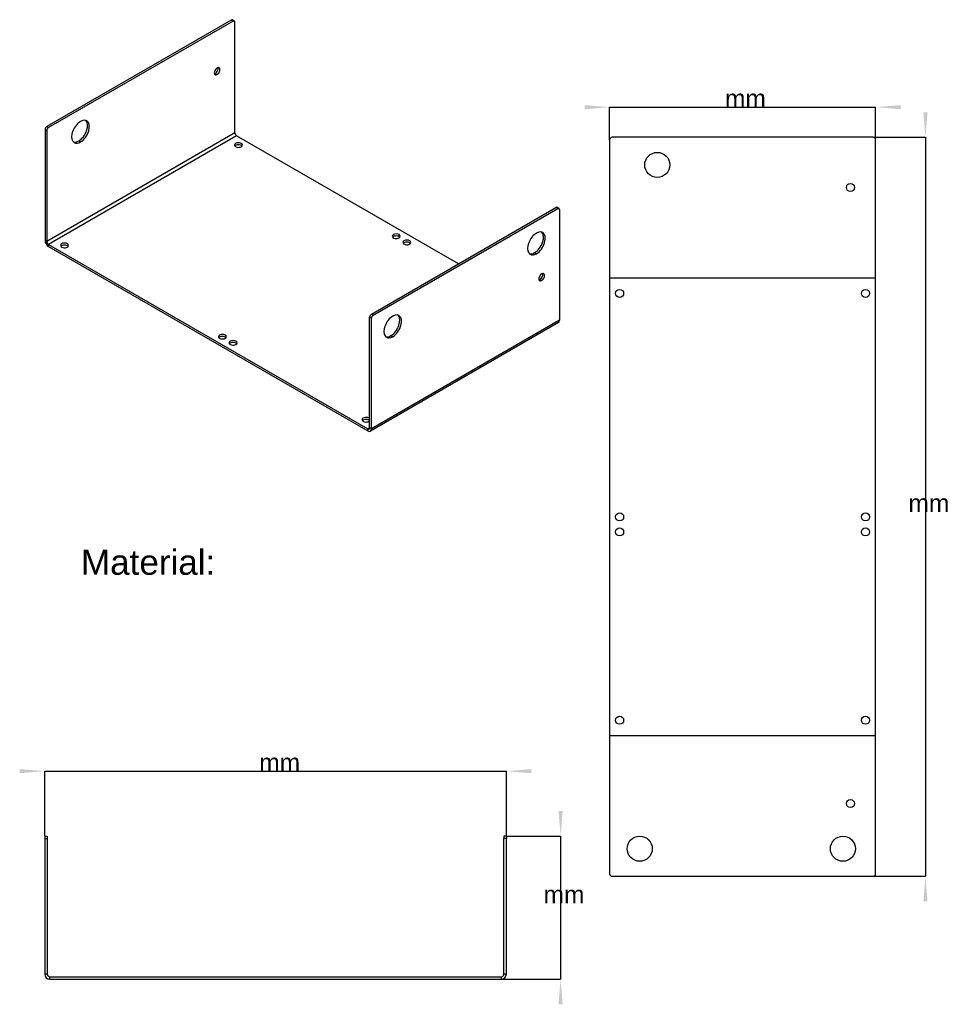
# Model space of a CAD drawing. Extents: x 18 to 204, y 79 to 275.
import ezdxf
from ezdxf.enums import TextEntityAlignment as Align

# ---------------------------------------------------------------- set-up
doc = ezdxf.new("R2010")
doc.units = 0
doc.layers.get('0').update_dxf_attribs({"linetype": 'CONTINUOUS'})
for name, color, linetype in [('Annotation001', 7, 'CONTINUOUS'), ('Dimension009', 7, 'CONTINUOUS'), ('Dimension010', 7, 'CONTINUOUS'), ('Dimension011', 7, 'CONTINUOUS'), ('Dimension012', 7, 'CONTINUOUS'), ('View006', 7, 'CONTINUOUS'), ('View007', 7, 'CONTINUOUS'), ('View008', 7, 'CONTINUOUS')]:
    doc.layers.add(name, color=color, linetype=linetype)
doc.styles.get("Standard").update_dxf_attribs({"font": 'arial.ttf'})
doc.dimstyles.get("Standard").update_dxf_attribs({"dimscale": 0, "dimtxt": 2.5, "dimasz": 2.5, "dimexe": 1.25, "dimexo": 0.625, "dimtad": 1, "dimtxsty": 'STANDARD', "dimcen": 2.5, "dimazin": 3, "dimtfac": 1, "dimtmove": 0, "dimatfit": 3})

# ---------------------------------------------------------------- blocks, each defined once
blk = doc.blocks.new('*Dimension009')
at = {"color": 0}
for points in [[(130.715, 258.28), (130.715, 257.447), (135.715, 257.864)], [(193.715, 258.28), (193.715, 257.447), (188.715, 257.864)]]:
    blk.add_solid(points, dxfattribs=at)
at = {"layer": 'Dimension009'}
for p, q in [((135.715, 251.362), (135.715, 257.864)), ((135.715, 257.864), (188.715, 257.864)), ((188.715, 251.362), (188.715, 257.864))]:
    blk.add_line(p, q, dxfattribs=at)
blk.add_text(' mm', height=3.5, dxfattribs=at).set_placement((162.103, 257.864), align=Align.CENTER)
blk = doc.blocks.new('*Dimension010')
at = {"color": 0}
for points in [[(199.08, 256.862), (198.247, 256.862), (198.663, 251.862)], [(199.08, 99.6634), (198.247, 99.6634), (198.663, 104.663)]]:
    blk.add_solid(points, dxfattribs=at)
at = {"layer": 'Dimension010'}
for p, q in [((188.215, 251.862), (198.663, 251.862)), ((198.663, 251.862), (198.663, 104.663)), ((188.215, 104.663), (198.663, 104.663))]:
    blk.add_line(p, q, dxfattribs=at)
blk.add_text(' mm', height=3.5, dxfattribs=at).set_placement((198.663, 177.254), align=Align.CENTER)
blk = doc.blocks.new('*Dimension011')
at = {"color": 0}
for points in [[(18.1415, 126.022), (18.1415, 125.189), (23.1415, 125.605)], [(120.141, 126.022), (120.141, 125.189), (115.141, 125.605)]]:
    blk.add_solid(points, dxfattribs=at)
at = {"layer": 'Dimension011'}
for p, q in [((23.1415, 112.67), (23.1415, 125.605)), ((23.1415, 125.605), (115.141, 125.605)), ((115.141, 112.67), (115.141, 125.605))]:
    blk.add_line(p, q, dxfattribs=at)
blk.add_text(' mm', height=3.5, dxfattribs=at).set_placement((69.2816, 125.605), align=Align.CENTER)
blk = doc.blocks.new('*Dimension012')
at = {"color": 0}
for points in [[(126.361, 117.67), (125.527, 117.67), (125.944, 112.67)], [(126.361, 79.1697), (125.527, 79.1697), (125.944, 84.1697)]]:
    blk.add_solid(points, dxfattribs=at)
at = {"layer": 'Dimension012'}
for p, q in [((115.141, 112.67), (125.944, 112.67)), ((125.944, 112.67), (125.944, 84.1697)), ((114.141, 84.1697), (125.944, 84.1697))]:
    blk.add_line(p, q, dxfattribs=at)
blk.add_text(' mm', height=3.5, dxfattribs=at).set_placement((125.944, 99.2956), align=Align.CENTER)

msp = doc.modelspace()

# ---------------------------------------------------------------- linework, layer by layer
at = {"layer": 'View006'}
for p, q in [((135.715, 251.362), (135.715, 105.163)), ((188.215, 251.862), (136.215, 251.862)), ((188.715, 105.163), (188.715, 251.362)), ((188.715, 223.813), (135.715, 223.813)), ((135.715, 132.713), (188.715, 132.713)), ((136.215, 104.663), (188.215, 104.663))]:
    msp.add_line(p, q, dxfattribs=at)
for centre, radius in [((145.215, 246.362), 2.5), ((183.715, 241.862), 0.8), ((137.715, 220.763), 0.8), ((186.715, 220.763), 0.8), ((137.715, 176.263), 0.8), ((186.715, 176.263), 0.8), ((137.715, 173.263), 0.8), ((186.715, 173.263), 0.8), ((137.715, 135.763), 0.8), ((186.715, 135.763), 0.8), ((183.715, 119.163), 0.8), ((141.715, 110.163), 2.5), ((182.215, 110.163), 2.5)]:
    msp.add_circle(centre, radius, dxfattribs=at)
for centre, start, end in [((136.215, 251.362), 90, 180), ((188.215, 251.362), 0, 90), ((136.215, 105.163), 180, -90), ((188.215, 105.163), -90, 0)]:
    msp.add_arc(centre, 0.5, start, end, dxfattribs=at)
at = {"layer": 'View007'}
for p, q in [((60.3147, 275.223), (23.5452, 253.994)), ((60.6683, 275.019), (23.8987, 253.79)), ((60.3147, 275.223), (60.6683, 275.019)), ((60.5647, 275.248), (60.9183, 275.043)), ((61.0218, 252.769), (61.0218, 274.815)), ((57.1327, 264.568), (57.4863, 264.363)), ((23.1916, 253.382), (23.1916, 231.336)), ((23.1916, 253.382), (23.5452, 253.177)), ((23.5452, 253.994), (23.8987, 253.79)), ((23.5452, 253.177), (23.5452, 231.132)), ((61.0218, 252.769), (23.5452, 231.132)), ((61.3754, 252.157), (23.8987, 230.52)), ((29.9091, 251.136), (30.2627, 250.932)), ((105.57, 226.641), (61.3754, 252.157)), ((88.2454, 216.639), (125.015, 237.868)), ((88.599, 216.435), (125.369, 237.664)), ((125.369, 237.664), (125.015, 237.868)), ((125.619, 237.689), (125.265, 237.893)), ((125.722, 237.46), (125.722, 215.414)), ((23.5452, 231.132), (23.1916, 231.336)), ((23.8987, 230.111), (23.8987, 230.52)), ((23.8987, 230.52), (87.5383, 193.777)), ((23.8987, 230.111), (87.5383, 193.369)), ((120.772, 228.887), (121.126, 228.683)), ((121.833, 223.539), (122.187, 223.334)), ((87.8919, 193.981), (87.8919, 216.027)), ((88.2454, 215.823), (87.8919, 216.027)), ((88.599, 216.435), (88.2454, 216.639)), ((88.2454, 193.777), (88.2454, 215.823)), ((125.515, 214.957), (88.0383, 193.32)), ((125.722, 215.414), (88.2454, 193.777)), ((92.1345, 212.353), (92.4881, 212.148)), ((87.5383, 193.777), (87.8919, 193.981)), ((87.5383, 193.369), (87.5383, 193.777)), ((88.2454, 193.777), (87.8919, 193.981))]:
    msp.add_line(p, q, dxfattribs=at)
for centre, major_axis, start_param, end_param in [((60.3147, 274.815), (0.25, 0.433), 0, -5.49779), ((60.6683, 274.61), (0.25, 0.433), 0, -5.49779), ((60.6683, 274.61), (0.25, 0.433), -0.785398, 0), ((57.4863, 265.017), (-0.4, -0.6928), 3.14159, 0), ((57.1327, 265.221), (-0.4, -0.6928), 0.785398, 2.68383), ((57.4863, 265.017), (-0.4, -0.6928), 0.785398, 3.14159), ((57.1327, 265.221), (-0.4, -0.6928), 0.457762, 0.785398), ((57.4863, 265.017), (-0.4, -0.6928), 0, 0.785398), ((30.2627, 252.973), (-1.25, -2.1651), 3.14159, 0), ((29.9091, 253.177), (-1.25, -2.1651), 0.785398, 2.9997), ((30.2627, 252.973), (-1.25, -2.1651), 0.785398, 3.14159), ((23.5452, 253.586), (0.25, 0.433), -5.49779, -3.92699), ((23.8987, 253.382), (0.25, 0.433), -5.49779, -3.92699), ((29.9091, 253.177), (-1.25, -2.1651), 0.141897, 0.785398), ((61.3754, 252.565), (0.25, -0.433), -2.35619, -0.785398), ((30.2627, 252.973), (-1.25, -2.1651), 0, 0.785398), ((61.7289, 250.32), (0.8, 0), 0, 3.14159), ((61.7289, 250.32), (0.8, 0), 3.14159, 5.49779), ((61.7289, 249.911), (0.8, 0), 0.457762, 2.68383), ((61.7289, 250.32), (0.8, 0), 5.49779, 0), ((125.015, 237.46), (0.25, 0.433), 0, -5.49779), ((125.369, 237.256), (0.25, 0.433), 0, -5.49779), ((125.369, 237.256), (0.25, 0.433), -0.785398, 0), ((93.1952, 232.153), (0.8, 0), 0, 3.14159), ((93.1952, 232.153), (0.8, 0), 3.14159, 5.49779), ((93.1952, 231.744), (0.8, 0), 0.457762, 2.68383), ((93.1952, 232.153), (0.8, 0), 5.49779, 0), ((121.126, 230.724), (-1.25, -2.1651), 3.14159, 0), ((120.772, 230.928), (-1.25, -2.1651), 0.785398, 2.9997), ((121.126, 230.724), (-1.25, -2.1651), 0.785398, 3.14159), ((23.8987, 230.928), (0.5, -0.866), -2.35619, -0.785398), ((23.8987, 230.928), (0.25, -0.433), -2.35619, -0.785398), ((27.0807, 230.316), (0.8, 0), 0, 3.14159), ((27.0807, 230.316), (0.8, 0), 3.14159, 5.49779), ((27.0807, 229.907), (0.8, 0), 0.457762, 2.68383), ((27.0807, 230.316), (0.8, 0), 5.49779, 0), ((95.3165, 230.928), (0.8, 0), 0, 3.14159), ((95.3165, 230.928), (0.8, 0), 3.14159, 5.49779), ((95.3165, 230.52), (0.8, 0), 0.457762, 2.68383), ((95.3165, 230.928), (0.8, 0), 5.49779, 0), ((120.772, 230.928), (-1.25, -2.1651), 0.141897, 0.785398), ((121.126, 230.724), (-1.25, -2.1651), 0, 0.785398), ((122.187, 223.988), (-0.4, -0.6928), 3.14159, 0), ((121.833, 224.192), (-0.4, -0.6928), 0.785398, 2.68383), ((122.187, 223.988), (-0.4, -0.6928), 0.785398, 3.14159), ((121.833, 224.192), (-0.4, -0.6928), 0.457762, 0.785398), ((122.187, 223.988), (-0.4, -0.6928), 0, 0.785398), ((88.2454, 216.231), (0.25, 0.433), -5.49779, -3.92699), ((88.599, 216.027), (0.25, 0.433), -5.49779, -3.92699), ((92.4881, 214.19), (-1.25, -2.1651), 3.14159, 0), ((92.1345, 214.394), (-1.25, -2.1651), 0.785398, 2.9997), ((92.4881, 214.19), (-1.25, -2.1651), 0.785398, 3.14159), ((125.015, 215.823), (-0.5, 0.866), 3.14159, 3.92699), ((58.547, 212.148), (0.8, 0), 0, 3.14159), ((58.547, 212.148), (0.8, 0), 3.14159, 5.49779), ((58.547, 211.74), (0.8, 0), 0.457762, 2.68383), ((58.547, 212.148), (0.8, 0), 5.49779, 0), ((92.1345, 214.394), (-1.25, -2.1651), 0.141897, 0.785398), ((92.4881, 214.19), (-1.25, -2.1651), 0, 0.785398), ((60.6683, 210.924), (0.8, 0), 0, 3.14159), ((60.6683, 210.924), (0.8, 0), 3.14159, 5.49779), ((60.6683, 210.515), (0.8, 0), 0.457762, 2.68383), ((60.6683, 210.924), (0.8, 0), 5.49779, 0), ((87.1848, 195.614), (0.8, 0), 0.486695, 3.14159), ((87.1848, 195.614), (0.8, 0), 3.14159, 5.49779), ((87.1848, 195.206), (0.8, 0), 0.486695, 2.68383), ((87.1848, 195.614), (0.8, 0), 5.49779, 5.79649), ((87.5383, 194.186), (-0.25, 0.433), 2.35619, 3.14159), ((87.5383, 194.186), (-0.5, 0.866), 2.35619, 3.14159), ((87.5383, 194.186), (-0.25, 0.433), 3.14159, 3.92699), ((87.5383, 194.186), (-0.5, 0.866), 3.14159, 3.92699)]:
    msp.add_ellipse(centre, major_axis=major_axis, ratio=0.57735, start_param=start_param, end_param=end_param, dxfattribs=at)
at = {"layer": 'View008'}
for p, q in [((23.1415, 112.67), (23.6415, 112.67)), ((23.1415, 112.17), (23.1415, 85.1697)), ((23.1415, 112.17), (23.6415, 112.17)), ((23.6415, 112.17), (23.6415, 85.1697)), ((115.141, 112.67), (114.641, 112.67)), ((114.641, 85.1697), (114.641, 112.17)), ((115.141, 112.17), (114.641, 112.17)), ((115.141, 85.1697), (115.141, 112.17)), ((23.6415, 85.1697), (23.1415, 85.1697)), ((24.1415, 84.1697), (24.1415, 84.6697)), ((24.1415, 84.6697), (114.141, 84.6697)), ((114.141, 84.1697), (114.141, 84.6697)), ((115.141, 85.1697), (114.641, 85.1697)), ((24.1415, 84.1697), (114.141, 84.1697))]:
    msp.add_line(p, q, dxfattribs=at)
for centre, radius, start, end in [((24.1415, 85.1697), 1, 180, -90), ((24.1415, 85.1697), 0.5, 180, -90), ((114.141, 85.1697), 1, -90, 0), ((114.141, 85.1697), 0.5, -90, 0)]:
    msp.add_arc(centre, radius, start, end, dxfattribs=at)
for points, knots in [([(23.1415, 112.67), (23.1415, 112.669), (23.1415, 112.616), (23.1415, 112.523), (23.1415, 112.43), (23.1415, 112.301), (23.1415, 112.17)], [3.14159, 3.14159, 3.14159, 3.14159, 3.92699, 3.92699, 3.92699, 4.71239, 4.71239, 4.71239, 4.71239]), ([(23.6415, 112.67), (23.6415, 112.669), (23.6415, 112.616), (23.6415, 112.523), (23.6415, 112.43), (23.6415, 112.301), (23.6415, 112.17)], [3.14159, 3.14159, 3.14159, 3.14159, 3.92699, 3.92699, 3.92699, 4.71239, 4.71239, 4.71239, 4.71239]), ([(114.641, 112.67), (114.641, 112.669), (114.641, 112.616), (114.641, 112.523), (114.641, 112.43), (114.641, 112.301), (114.641, 112.17)], [0, 0, 0, 0, 0.785398, 0.785398, 0.785398, 1.5708, 1.5708, 1.5708, 1.5708]), ([(115.141, 112.67), (115.141, 112.669), (115.141, 112.616), (115.141, 112.523), (115.141, 112.43), (115.141, 112.301), (115.141, 112.17)], [0, 0, 0, 0, 0.785398, 0.785398, 0.785398, 1.5708, 1.5708, 1.5708, 1.5708])]:
    msp.add_open_spline(points, degree=3, knots=knots, dxfattribs=at)

# ---------------------------------------------------------------- texts
at = {"layer": 'Annotation001'}
msp.add_text('Material:', height=5, dxfattribs=at).set_placement((43.7413, 164.723), align=Align.CENTER)

# ---------------------------------------------------------------- dimensions: what is measured, and where the dimension line sits
at = {"layer": 'Dimension009'}
dim = msp.add_linear_dim(base=(162.103, 257.864), p1=(135.715, 251.362), p2=(188.715, 251.362), text=' mm', dimstyle='STANDARD', dxfattribs=at)
dim.commit()
dim.dimension.update_dxf_attribs({"geometry": '*Dimension009', "text_midpoint": (162.103, 262.864)})
at = {"layer": 'Dimension010'}
dim = msp.add_linear_dim(base=(198.663, 177.254), p1=(188.215, 251.862), p2=(188.215, 104.663), angle=90, text=' mm', dimstyle='STANDARD', dxfattribs=at)
dim.commit()
dim.dimension.update_dxf_attribs({"geometry": '*Dimension010', "text_midpoint": (193.663, 177.254)})
at = {"layer": 'Dimension011'}
dim = msp.add_linear_dim(base=(69.2816, 125.605), p1=(23.1415, 112.67), p2=(115.141, 112.67), text=' mm', dimstyle='STANDARD', dxfattribs=at)
dim.commit()
dim.dimension.update_dxf_attribs({"geometry": '*Dimension011', "text_midpoint": (69.2816, 130.605)})
at = {"layer": 'Dimension012'}
dim = msp.add_linear_dim(base=(125.944, 99.2956), p1=(115.141, 112.67), p2=(114.141, 84.1697), angle=90, text=' mm', dimstyle='STANDARD', dxfattribs=at)
dim.commit()
dim.dimension.update_dxf_attribs({"geometry": '*Dimension012', "text_midpoint": (120.947, 99.1203)})

doc.saveas('drawing.dxf')
